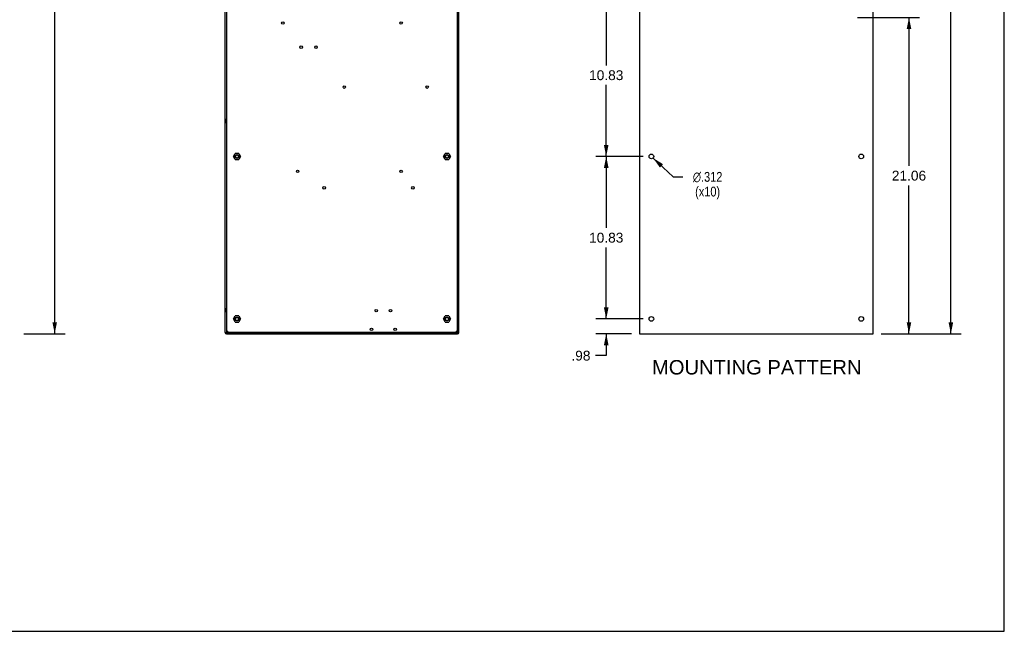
# Model space of a CAD drawing. Header units: inches. Extents: x 0 to 131, y 0 to 85.
# Tile 8 of 10: x 65 to 131, y 0 to 41. Entities that reach past the tile are written whole.
import ezdxf

# ---------------------------------------------------------------- set-up
doc = ezdxf.new("R2010")
doc.units = ezdxf.units.IN
doc.header["$LTSCALE"] = 7.192308
doc.header["$MEASUREMENT"] = 0
doc.layers.get('0').update_dxf_attribs({"linetype": 'CONTINUOUS'})
doc.layers.add('DIMENSIONS', color=7, linetype='CONTINUOUS')
doc.styles.get("Standard").update_dxf_attribs({"font": 'arial.ttf'})
doc.styles.add('TEXTSTYLE_1', font='gdt', dxfattribs={"width": 0.8})
doc.dimstyles.new('DIMSTYLE_1', dxfattribs={"dimtxt": 0.653846, "dimasz": 0.769231, "dimexe": 0.09, "dimexo": 0.07, "dimgap": 0.0425, "dimtad": 0, "dimtih": 1, "dimtoh": 1, "dimzin": 4, "dimdsep": 46, "dimtxsty": 'Standard', "dimblk": '_FILLED', "dimblk1": '_FILLED', "dimblk2": '_FILLED', "dimcen": 0.09, "dimazin": 1, "dimtfac": 1, "dimtdec": 3, "dimtofl": 0, "dimtmove": 0, "dimatfit": 3, "dimldrblk": '_FILLED', "dimfxl": 0, "dimtolj": 1, "dimtzin": 4, "dimarcsym": 0})
doc.dimstyles.new('DIMSTYLE_3', dxfattribs={"dimtxt": 0.653846, "dimasz": 0.769231, "dimexe": 0.09, "dimexo": 0.07, "dimgap": 0.09, "dimtad": 0, "dimtih": 1, "dimtoh": 1, "dimdec": 3, "dimzin": 4, "dimdsep": 46, "dimtxsty": 'Standard', "dimblk": '_FILLED', "dimblk1": '_FILLED', "dimblk2": '_FILLED', "dimcen": 0.09, "dimadec": 3, "dimazin": 1, "dimtfac": 1, "dimtdec": 3, "dimtofl": 0, "dimtmove": 0, "dimatfit": 1, "dimldrblk": '_FILLED', "dimfxl": 0, "dimtolj": 1, "dimtzin": 4, "dimarcsym": 0})

# ---------------------------------------------------------------- blocks, each defined once
blk = doc.blocks.new('_FILLED')
at = {"color": 0, "linetype": 'ByBlock'}
blk.add_solid([(0, 0), (-1, 0.2), (-1, -0.2)], dxfattribs=at)
blk = doc.blocks.new('*D2')
at = {"layer": 'DIMENSIONS', "color": 2, "linetype": 'Continuous'}
for p, q in [((65.468, 65.108), (68.219, 65.108)), ((67.526, 65.108), (67.526, 43.122)), ((67.526, 19.828), (67.526, 41.814)), ((65.468, 19.828), (68.219, 19.828))]:
    blk.add_line(p, q, dxfattribs=at)
at = {"layer": 'DIMENSIONS', "color": 2, "linetype": 'Continuous', "xscale": 0.7692307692, "yscale": 0.7692307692, "zscale": 0.7692307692}
for p, rotation in [((67.526, 65.108), 90), ((67.526, 19.828), 270)]:
    blk.add_blockref('_FILLED', p, dxfattribs=dict(at, rotation=rotation))
at = {"layer": 'DIMENSIONS', "color": 2, "linetype": 'Continuous', "insert": (67.526, 42.795), "char_height": 0.6538, "width": 2.28482, "attachment_point": 2, "line_spacing_factor": 0.9}
blk.add_mtext('45.28', dxfattribs=at)
blk = doc.blocks.new('*D5')
at = {"layer": 'DIMENSIONS', "color": 2, "linetype": 'Continuous'}
for p, q in [((107.376, 31.537), (108.725, 30.282)), ((108.725, 30.282), (109.36, 30.282))]:
    blk.add_line(p, q, dxfattribs=at)
at = {"layer": 'DIMENSIONS', "color": 2, "linetype": 'Continuous', "xscale": 0.7692307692, "yscale": 0.7692307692, "zscale": 0.7692307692, "rotation": 137.0624945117}
blk.add_blockref('_FILLED', (107.376, 31.537), dxfattribs=at)
at = {"layer": 'DIMENSIONS', "color": 2, "linetype": 'Continuous', "insert": (111.011, 30.609), "char_height": 0.65385, "width": 2.6486, "attachment_point": 2, "line_spacing_factor": 0.9, "style": 'TEXTSTYLE_1'}
blk.add_mtext('{\\fgdt;n}\\fArial;.312\\P(x10)', dxfattribs=at)
blk = doc.blocks.new('*D6')
at = {"layer": 'DIMENSIONS', "color": 2, "linetype": 'Continuous'}
for p, q in [((104.257, 20.814), (104.257, 22.353)), ((106.724, 20.814), (103.565, 20.814)), ((105.936, 19.83), (103.565, 19.83)), ((104.257, 19.83), (104.257, 18.369)), ((104.257, 18.369), (103.534, 18.369))]:
    blk.add_line(p, q, dxfattribs=at)
at = {"layer": 'DIMENSIONS', "color": 2, "linetype": 'Continuous', "xscale": 0.7692307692, "yscale": 0.7692307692, "zscale": 0.7692307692}
for p, rotation in [((104.257, 20.814), 270), ((104.257, 19.83), 90)]:
    blk.add_blockref('_FILLED', p, dxfattribs=dict(at, rotation=rotation))
at = {"layer": 'DIMENSIONS', "color": 2, "linetype": 'Continuous', "insert": (103.207, 18.696), "char_height": 0.6538, "width": 1.2688, "attachment_point": 3, "line_spacing_factor": 0.9}
blk.add_mtext('.98', dxfattribs=at)
blk = doc.blocks.new('*D7')
at = {"layer": 'DIMENSIONS', "color": 2, "linetype": 'Continuous'}
for p, q in [((106.724, 31.643), (103.565, 31.643)), ((104.257, 31.643), (104.257, 26.883)), ((104.257, 20.814), (104.257, 25.575)), ((106.724, 20.814), (103.565, 20.814))]:
    blk.add_line(p, q, dxfattribs=at)
at = {"layer": 'DIMENSIONS', "color": 2, "linetype": 'Continuous', "xscale": 0.7692307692, "yscale": 0.7692307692, "zscale": 0.7692307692}
for p, rotation in [((104.257, 31.643), 90), ((104.257, 20.814), 270)]:
    blk.add_blockref('_FILLED', p, dxfattribs=dict(at, rotation=rotation))
at = {"layer": 'DIMENSIONS', "color": 2, "linetype": 'Continuous', "insert": (104.257, 26.556), "char_height": 0.6538, "width": 2.28482, "attachment_point": 2, "line_spacing_factor": 0.9}
blk.add_mtext('10.83', dxfattribs=at)
blk = doc.blocks.new('*D8')
at = {"layer": 'DIMENSIONS', "color": 2, "linetype": 'Continuous'}
for p, q in [((106.724, 42.469), (103.565, 42.469)), ((104.257, 42.469), (104.257, 37.71)), ((104.257, 31.643), (104.257, 36.403)), ((106.724, 31.643), (103.565, 31.643))]:
    blk.add_line(p, q, dxfattribs=at)
at = {"layer": 'DIMENSIONS', "color": 2, "linetype": 'Continuous', "xscale": 0.7692307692, "yscale": 0.7692307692, "zscale": 0.7692307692}
for p, rotation in [((104.257, 42.469), 90), ((104.257, 31.643), 270)]:
    blk.add_blockref('_FILLED', p, dxfattribs=dict(at, rotation=rotation))
at = {"layer": 'DIMENSIONS', "color": 2, "linetype": 'Continuous', "insert": (104.257, 37.383), "char_height": 0.6538, "width": 2.28482, "attachment_point": 2, "line_spacing_factor": 0.9}
blk.add_mtext('10.83', dxfattribs=at)
blk = doc.blocks.new('*D20')
at = {"layer": 'DIMENSIONS', "color": 2, "linetype": 'Continuous'}
for p, q in [((120.989, 40.894), (125.114, 40.894)), ((124.421, 40.894), (124.421, 31.016)), ((124.421, 19.83), (124.421, 29.709)), ((122.564, 19.83), (125.114, 19.83))]:
    blk.add_line(p, q, dxfattribs=at)
at = {"layer": 'DIMENSIONS', "color": 2, "linetype": 'Continuous', "xscale": 0.7692307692, "yscale": 0.7692307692, "zscale": 0.7692307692}
for p, rotation in [((124.421, 40.894), 90), ((124.421, 19.83), 270)]:
    blk.add_blockref('_FILLED', p, dxfattribs=dict(at, rotation=rotation))
at = {"layer": 'DIMENSIONS', "color": 2, "linetype": 'Continuous', "insert": (124.421, 30.689), "char_height": 0.6538, "width": 2.28482, "attachment_point": 2, "line_spacing_factor": 0.9}
blk.add_mtext('21.06', dxfattribs=at)
blk = doc.blocks.new('*D21')
at = {"layer": 'DIMENSIONS', "color": 2, "linetype": 'Continuous'}
for p, q in [((122.564, 65.105), (127.902, 65.105)), ((127.21, 65.105), (127.21, 43.122)), ((127.21, 19.83), (127.21, 41.814)), ((122.564, 19.83), (127.902, 19.83))]:
    blk.add_line(p, q, dxfattribs=at)
at = {"layer": 'DIMENSIONS', "color": 2, "linetype": 'Continuous', "xscale": 0.7692307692, "yscale": 0.7692307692, "zscale": 0.7692307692}
for p, rotation in [((127.21, 65.105), 90), ((127.21, 19.83), 270)]:
    blk.add_blockref('_FILLED', p, dxfattribs=dict(at, rotation=rotation))
at = {"layer": 'DIMENSIONS', "color": 2, "linetype": 'Continuous', "insert": (127.21, 42.795), "char_height": 0.6538, "width": 2.28482, "attachment_point": 2, "line_spacing_factor": 0.9}
blk.add_mtext('45.28', dxfattribs=at)

msp = doc.modelspace()

# ---------------------------------------------------------------- linework, layer by layer
at = {"color": 7, "linetype": 'Continuous'}
for p, q in [((130.7692, 0), (130.7692, 84.6154)), ((78.8822, 19.9063), (78.8822, 65.1034)), ((78.9609, 64.9829), (78.9609, 19.8685)), ((78.9806, 19.9063), (78.9806, 65.0245)), ((94.3349, 65.0245), (94.3349, 19.9063)), ((94.3546, 19.8722), (94.3546, 64.9829)), ((94.4333, 19.9063), (94.4333, 65.1034)), ((106.4741, 65.1054), (106.4741, 19.8304)), ((122.0251, 19.8304), (122.0251, 65.1054)), ((78.9688, 34.1386), (78.9609, 34.1386)), ((78.9773, 34.1372), (78.9688, 34.1386)), ((78.9688, 33.863), (78.9688, 34.1386)), ((94.3383, 34.1372), (94.3467, 34.1386)), ((94.3467, 34.1386), (94.3546, 34.1386)), ((94.3467, 34.1386), (94.3467, 33.863)), ((78.9688, 33.863), (78.9609, 33.863)), ((78.9773, 33.8644), (78.9688, 33.863)), ((94.3383, 33.8644), (94.3467, 33.863)), ((94.3467, 33.863), (94.3546, 33.863)), ((79.4332, 31.6386), (79.5514, 31.8433)), ((79.5514, 31.4338), (79.4332, 31.6386)), ((79.7878, 31.8433), (79.5514, 31.8433)), ((79.7878, 31.8433), (79.906, 31.6386)), ((79.906, 31.6386), (79.7878, 31.4338)), ((93.4096, 31.6386), (93.5277, 31.8433)), ((93.5277, 31.4338), (93.4096, 31.6386)), ((93.7641, 31.8433), (93.5277, 31.8433)), ((93.7641, 31.8433), (93.8823, 31.6386)), ((93.8823, 31.6386), (93.7641, 31.4338)), ((79.5514, 31.4338), (79.7878, 31.4338)), ((93.5277, 31.4338), (93.7641, 31.4338)), ((78.9727, 21.5598), (78.9609, 21.5598)), ((78.9688, 21.5401), (78.9609, 21.5401)), ((78.9688, 21.2646), (78.9609, 21.2646)), ((78.9609, 21.2449), (78.9727, 21.2449)), ((78.9773, 21.5387), (78.9688, 21.5401)), ((78.9688, 21.2646), (78.9688, 21.5401)), ((78.9773, 21.266), (78.9688, 21.2646)), ((79.4332, 20.8118), (79.5514, 21.0165)), ((79.7878, 21.0165), (79.5514, 21.0165)), ((79.7878, 21.0165), (79.906, 20.8118)), ((93.4096, 20.8118), (93.5277, 21.0165)), ((93.7641, 21.0165), (93.5277, 21.0165)), ((93.7641, 21.0165), (93.8823, 20.8118)), ((94.3383, 21.5387), (94.3467, 21.5401)), ((94.3383, 21.266), (94.3467, 21.2646)), ((94.3467, 21.5401), (94.3546, 21.5401)), ((94.3467, 21.5401), (94.3467, 21.2646)), ((94.3467, 21.2646), (94.3546, 21.2646)), ((79.5514, 20.6071), (79.4332, 20.8118)), ((79.5514, 20.6071), (79.7878, 20.6071)), ((79.906, 20.8118), (79.7878, 20.6071)), ((93.5277, 20.6071), (93.4096, 20.8118)), ((93.5277, 20.6071), (93.7641, 20.6071)), ((93.8823, 20.8118), (93.7641, 20.6071)), ((78.8822, 19.9063), (78.9609, 19.9063)), ((78.9609, 19.8669), (94.3546, 19.8669)), ((78.9609, 19.8669), (78.9609, 19.8275)), ((78.9609, 19.8275), (94.3546, 19.8275)), ((78.9833, 19.9194), (78.9806, 19.9063)), ((94.3349, 19.9063), (78.9806, 19.9063)), ((79.02, 19.9457), (79.02, 19.9063)), ((79.02, 19.9063), (79.0265, 19.909)), ((79.0252, 19.9325), (79.0315, 19.9457)), ((79.0462, 19.9457), (79.0528, 19.9646)), ((79.0528, 19.9646), (79.0593, 19.985)), ((79.5515, 19.8275), (79.5515, 19.8669)), ((79.6696, 19.8275), (79.6696, 19.8669)), ((93.6459, 19.8669), (93.6459, 19.8275)), ((93.7641, 19.8669), (93.7641, 19.8275)), ((94.2766, 19.9719), (94.2562, 19.985)), ((94.2759, 19.9588), (94.284, 19.9457)), ((94.2956, 19.9588), (94.2766, 19.9719)), ((94.289, 19.909), (94.2956, 19.9063)), ((94.2942, 19.9194), (94.2956, 19.9063)), ((94.3119, 19.9457), (94.2956, 19.9588)), ((94.2956, 19.9457), (94.2956, 19.9063)), ((94.3546, 19.9063), (94.4333, 19.9063)), ((94.3546, 19.8275), (94.3546, 19.8669)), ((106.4741, 19.8304), (122.0251, 19.8304)), ((0, 0), (130.7692, 0))]:
    msp.add_line(p, q, dxfattribs=at)
for points in [[(79.02, 19.9588), (79.0037, 19.9457), (78.9911, 19.9325), (78.9833, 19.9194)], [(79.0593, 19.985), (79.039, 19.9719), (79.02, 19.9588)], [(79.02, 19.9063), (79.0213, 19.9194), (79.0252, 19.9325)], [(79.0265, 19.909), (79.0331, 19.9168), (79.0396, 19.9293), (79.0462, 19.9457)], [(79.0315, 19.9457), (79.0396, 19.9588), (79.0491, 19.9719)], [(79.0593, 19.985), (79.0528, 19.9748), (79.0462, 19.9653), (79.0396, 19.9572), (79.0372, 19.9549)], [(94.2562, 19.985), (94.2664, 19.9719), (94.2759, 19.9588)], [(94.2562, 19.985), (94.2627, 19.9647), (94.2693, 19.9457)], [(94.2824, 19.9509), (94.2759, 19.9572), (94.2693, 19.9653), (94.2627, 19.9748)], [(94.2693, 19.9457), (94.2759, 19.9294), (94.2824, 19.9168), (94.289, 19.909)], [(94.284, 19.9457), (94.2903, 19.9325), (94.2942, 19.9194)], [(94.3349, 19.9063), (94.3322, 19.9194), (94.3244, 19.9325), (94.3119, 19.9457)]]:
    msp.add_lwpolyline(points, dxfattribs=at)
for centre, radius in [((82.7207, 40.5312), 0.0846), ((90.5948, 40.5312), 0.0846), ((83.9412, 38.922), 0.0846), ((84.9255, 38.922), 0.0846), ((86.8152, 36.2646), 0.0846), ((92.327, 36.2646), 0.0846), ((79.6696, 31.6386), 0.1319), ((79.6696, 31.6386), 0.1181), ((79.6696, 31.6386), 0.1083), ((93.6459, 31.6386), 0.1319), ((93.6459, 31.6386), 0.1181), ((93.6459, 31.6386), 0.1083), ((107.2621, 31.6434), 0.156), ((121.2381, 31.6434), 0.156), ((83.705, 30.6543), 0.0846), ((90.5948, 30.6543), 0.0846), ((85.4767, 29.552), 0.0846), ((91.3822, 29.552), 0.0846), ((88.9412, 21.363), 0.0846), ((89.8861, 21.363), 0.0846), ((79.6696, 20.8118), 0.1319), ((79.6696, 20.8118), 0.1181), ((79.6696, 20.8118), 0.1083), ((93.6459, 20.8118), 0.1319), ((93.6459, 20.8118), 0.1181), ((93.6459, 20.8118), 0.1083), ((107.2621, 20.8144), 0.156), ((121.2381, 20.8144), 0.156), ((88.6263, 20.1228), 0.0846), ((90.2011, 20.1228), 0.0846)]:
    msp.add_circle(centre, radius, dxfattribs=at)
for centre, radius, start, end in [((78.9609, 19.9063), 0.0787, 180, 270), ((78.9609, 19.9063), 0.0394, 180, 270), ((94.3546, 19.9063), 0.0787, 270, 360), ((94.3546, 19.9063), 0.0394, 270, 360)]:
    msp.add_arc(centre, radius, start, end, dxfattribs=at)

# ---------------------------------------------------------------- texts
at = {"layer": 'DIMENSIONS', "color": 2, "linetype": 'Continuous', "insert": (114.2831, 18.0746), "char_height": 0.961538, "width": 13.926222, "attachment_point": 2, "line_spacing_factor": 0.9}
msp.add_mtext('MOUNTING PATTERN', dxfattribs=at)

# ---------------------------------------------------------------- dimensions: what is measured, and where the dimension line sits
at = {"layer": 'DIMENSIONS', "color": 2, "linetype": 'Continuous'}
for base, p1, p2, angle, picture, middle in [((67.5263, 65.1082), (65.3976, 19.8275), (65.3976, 65.1082), 90, '*D2', (67.5079, 42.4643)), ((127.2099510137, 19.8303987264), (122.4935878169, 65.1053987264), (122.4935878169, 19.8303987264), 270, '*D21', (127.1915461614, 42.4642518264)), ((104.2574, 42.4694), (106.7937, 31.6434), (106.7937, 42.4694), 90, '*D8', (104.2851, 37.0528)), ((124.4214, 19.8304), (120.9186, 40.8944), (122.4936, 19.8304), 270, '*D20', (124.4127, 30.3588)), ((104.2574, 31.6434), (106.7937, 20.8144), (106.7937, 31.6434), 90, '*D7', (104.2851, 26.2253)), ((104.2574, 20.8144), (106.0057, 19.8304), (106.7937, 20.8144), 90, '*D6', (102.5907, 18.3655))]:
    dim = msp.add_linear_dim(base=base, p1=p1, p2=p2, angle=angle, dimstyle='DIMSTYLE_1', dxfattribs=at)
    dim.commit()
    dim.dimension.update_dxf_attribs({"geometry": picture, "text_midpoint": middle, "dimtype": 160})
dim = msp.add_diameter_dim_2p(p1=(107.3763, 31.5371), p2=(107.1479, 31.7497), text='%%c<>\\P(x10)', dimstyle='DIMSTYLE_3', override={"dimpost": '<>'}, dxfattribs=at)
dim.commit()
dim.dimension.update_dxf_attribs({"geometry": '*D5', "text_midpoint": (111.0109, 29.7918), "dimtype": 163})

doc.saveas('drawing.dxf')
